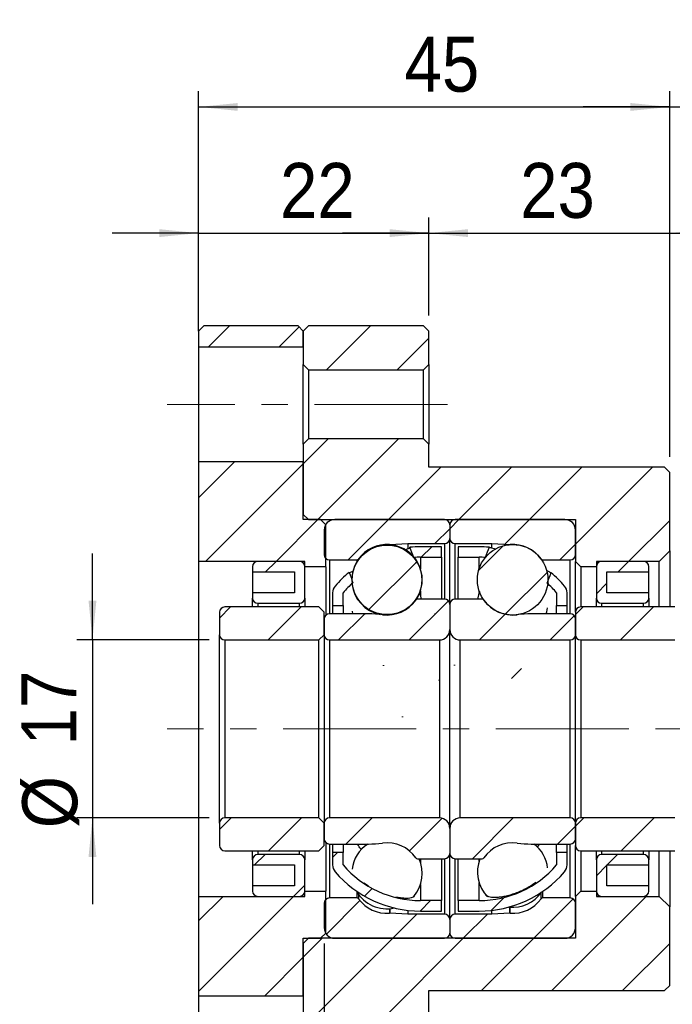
# Model space of a CAD drawing. Header units: millimetres. Extents: x 34 to 537, y 56 to 296.
# Tile 7 of 9: x 306 to 368, y 113 to 207. Entities that reach past the tile are written whole.
import ezdxf

# ---------------------------------------------------------------- set-up
doc = ezdxf.new("R2010")
doc.units = ezdxf.units.MM
doc.header["$LTSCALE"] = 1.5
doc.linetypes.add('CENTERX2', pattern=[20.32, 12.7, -2.54, 2.54, -2.54])
doc.layers.add('FORMAT', color=7, linetype='Continuous')
doc.styles.add('SLDTEXTSTYLE0', font='GOTHIC.TTF', dxfattribs={"width": 0.913})
doc.dimstyles.new('SLDDIMSTYLE1', dxfattribs={"dimtxt": 5.25, "dimasz": 3.75, "dimexe": 0, "dimexo": 0.0625, "dimgap": 1.3125, "dimtad": 1, "dimrnd": 1e-09, "dimzin": 12, "dimdsep": 46, "dimtxsty": 'SLDTEXTSTYLE0', "dimsah": 1, "dimcen": 0.09, "dimadec": 0, "dimazin": 3, "dimtfac": 1, "dimtofl": 0, "dimtmove": 0, "dimatfit": 3, "dimfxl": 0, "dimfrac": 2, "dimtolj": 1, "dimtzin": 12, "dimarcsym": 0})
doc.dimstyles.new('SLDDIMSTYLE2', dxfattribs={"dimtxt": 5.25, "dimasz": 3.75, "dimexe": 0, "dimexo": 0.0625, "dimgap": 1.3125, "dimtad": 1, "dimrnd": 1e-09, "dimzin": 12, "dimdsep": 46, "dimtxsty": 'SLDTEXTSTYLE0', "dimsah": 1, "dimcen": 0.09, "dimadec": 0, "dimazin": 3, "dimtfac": 1, "dimtmove": 0, "dimatfit": 0, "dimfxl": 0, "dimfrac": 2, "dimtolj": 1, "dimtzin": 12, "dimarcsym": 0})

# ---------------------------------------------------------------- blocks, each defined once
blk = doc.blocks.new('_D_13')
at = {"layer": 'FORMAT', "color": 7}
for p, q in [((322.996, 177.285), (322.996, 188.152)), ((344.996, 178.785), (344.996, 188.152)), ((322.996, 186.652), (314.746, 186.652)), ((322.996, 186.652), (344.996, 186.652)), ((344.996, 186.652), (353.246, 186.652))]:
    blk.add_line(p, q, dxfattribs=at)
for points in [[(322.996, 186.652), (319.246, 187.027), (319.246, 186.277)], [(344.996, 186.652), (348.746, 186.277), (348.746, 187.027)]]:
    blk.add_solid(points, dxfattribs=at)
at = {"layer": 'FORMAT', "color": 7, "insert": (330.785, 193.358), "char_height": 5.25, "attachment_point": 1, "style": 'SLDTEXTSTYLE0'}
blk.add_mtext('22', dxfattribs=at)
blk = doc.blocks.new('_D_14')
at = {"layer": 'FORMAT', "color": 7}
for p, q in [((344.996, 178.785), (344.996, 188.152)), ((367.996, 165.285), (367.996, 188.152)), ((344.996, 186.652), (336.746, 186.652)), ((344.996, 186.652), (367.996, 186.652)), ((367.996, 186.652), (376.246, 186.652))]:
    blk.add_line(p, q, dxfattribs=at)
for points in [[(344.996, 186.652), (341.246, 187.027), (341.246, 186.277)], [(367.996, 186.652), (371.746, 186.277), (371.746, 187.027)]]:
    blk.add_solid(points, dxfattribs=at)
at = {"layer": 'FORMAT', "color": 7, "insert": (353.715, 193.358), "char_height": 5.25, "attachment_point": 1, "style": 'SLDTEXTSTYLE0'}
blk.add_mtext('23', dxfattribs=at)
blk = doc.blocks.new('_D_15')
at = {"layer": 'FORMAT', "color": 7}
for p, q in [((322.996, 177.285), (322.996, 200.207)), ((367.996, 165.285), (367.996, 200.207)), ((322.996, 198.707), (367.996, 198.707))]:
    blk.add_line(p, q, dxfattribs=at)
for points in [[(322.996, 198.707), (326.746, 198.332), (326.746, 199.082)], [(367.996, 198.707), (364.246, 199.082), (364.246, 198.332)]]:
    blk.add_solid(points, dxfattribs=at)
at = {"layer": 'FORMAT', "color": 7, "insert": (342.676, 205.413), "char_height": 5.25, "attachment_point": 1, "style": 'SLDTEXTSTYLE0'}
blk.add_mtext('45', dxfattribs=at)
blk = doc.blocks.new('_D_16')
at = {"layer": 'FORMAT', "color": 7}
for p, q in [((367.996, 165.285), (367.996, 200.207)), ((381.996, 154.785), (381.996, 200.207)), ((367.996, 198.707), (359.746, 198.707)), ((367.996, 198.707), (381.996, 198.707)), ((381.996, 198.707), (390.246, 198.707))]:
    blk.add_line(p, q, dxfattribs=at)
for centre, start, end in [((379.132, 202.874), 153.43495, 206.56505), ((370.222, 202.874), 333.43495, 26.56505)]:
    blk.add_arc(centre, 9.318, start, end, dxfattribs=at)
for points in [[(367.996, 198.707), (364.246, 199.082), (364.246, 198.332)], [(381.996, 198.707), (385.746, 198.332), (385.746, 199.082)]]:
    blk.add_solid(points, dxfattribs=at)
at = {"layer": 'FORMAT', "color": 7, "insert": (370.798, 205.413), "char_height": 5.25, "attachment_point": 1, "style": 'SLDTEXTSTYLE0'}
blk.add_mtext('14', dxfattribs=at)
blk = doc.blocks.new('_D_17')
at = {"layer": 'FORMAT', "color": 7}
for p, q in [((312.86, 147.785), (312.86, 156.035)), ((323.996, 147.785), (311.36, 147.785)), ((312.86, 147.785), (312.86, 130.785)), ((323.996, 130.785), (311.36, 130.785)), ((312.86, 130.785), (312.86, 122.535))]:
    blk.add_line(p, q, dxfattribs=at)
for points in [[(312.86, 147.785), (313.235, 151.535), (312.485, 151.535)], [(312.86, 130.785), (312.485, 127.035), (313.235, 127.035)]]:
    blk.add_solid(points, dxfattribs=at)
at = {"layer": 'FORMAT', "color": 7, "char_height": 5.25, "attachment_point": 1, "rotation": 90, "style": 'SLDTEXTSTYLE0'}
for s, insert in [('17', (306.073, 137.718)), ('%%c', (306.154, 129.8))]:
    blk.add_mtext(s, dxfattribs=dict(at, insert=insert))
blk = doc.blocks.new('_D_18')
at = {"layer": 'FORMAT', "color": 7}
for p, q in [((334.996, 118.785), (334.996, 90.512)), ((322.996, 101.285), (322.996, 90.512)), ((322.996, 92.012), (308.98, 92.012)), ((322.996, 92.012), (334.996, 92.012))]:
    blk.add_line(p, q, dxfattribs=at)
for points in [[(322.996, 92.012), (326.746, 91.637), (326.746, 92.387)], [(334.996, 92.012), (331.246, 92.387), (331.246, 91.637)]]:
    blk.add_solid(points, dxfattribs=at)
at = {"layer": 'FORMAT', "color": 7, "insert": (308.98, 98.718), "char_height": 5.25, "attachment_point": 1, "style": 'SLDTEXTSTYLE0'}
blk.add_mtext('12', dxfattribs=at)
blk = doc.blocks.new('_D_19')
at = {"layer": 'FORMAT', "color": 7}
for p, q in [((381.996, 123.785), (381.996, 90.512)), ((334.996, 118.785), (334.996, 90.512)), ((334.996, 92.012), (381.996, 92.012))]:
    blk.add_line(p, q, dxfattribs=at)
for points in [[(334.996, 92.012), (338.746, 91.637), (338.746, 92.387)], [(381.996, 92.012), (378.246, 92.387), (378.246, 91.637)]]:
    blk.add_solid(points, dxfattribs=at)
at = {"layer": 'FORMAT', "color": 7, "insert": (354.931, 98.718), "char_height": 5.25, "attachment_point": 1, "style": 'SLDTEXTSTYLE0'}
blk.add_mtext('47', dxfattribs=at)

msp = doc.modelspace()

# ---------------------------------------------------------------- hatches: boundary and pattern name
at = {"linetype": 'Continuous', "lineweight": 18}
h = msp.add_hatch(dxfattribs=at)
h.set_pattern_fill('ANSI31', scale=1.5, style=0)
h.paths.add_polyline_path([(322.996004, 175.785454), (332.996004, 175.785454), (332.996004, 177.285454), (332.496004, 177.785454), (323.496004, 177.785454), (322.996004, 177.285454)], flags=0)
h = msp.add_hatch(dxfattribs=at)
h.set_pattern_fill('ANSI31', scale=1.5, style=0)
h.paths.add_polyline_path([(333.496004, 177.785454), (332.996004, 177.285454), (332.996004, 174.085454), (333.496004, 173.585454), (344.496004, 173.585454), (344.996004, 174.085454), (344.996004, 177.285454), (344.496004, 177.785454)], flags=0)
h = msp.add_hatch(dxfattribs=at)
h.set_pattern_fill('ANSI31', scale=1.5, style=0)
h.paths.add_polyline_path([(360.996004, 155.285454), (366.996004, 155.285454), (367.996004, 156.285454), (367.996004, 163.785454), (367.496004, 164.285454), (344.996004, 164.285454), (344.996004, 166.485454), (344.496004, 166.985454), (333.496004, 166.985454), (332.996004, 166.485454), (332.996004, 159.785454), (333.496004, 159.285454), (358.996004, 159.285454), (358.996004, 155.285454), (359.496004, 154.785454), (360.996004, 154.785454)], flags=0)
h = msp.add_hatch(dxfattribs=at)
h.set_pattern_fill('ANSI31', scale=1.5, style=0)
h.paths.add_polyline_path([(334.646004, 159.285454), (332.996004, 159.285454), (332.996004, 164.785454), (322.996004, 164.785454), (322.996004, 155.285454), (333.146004, 155.285454), (333.146004, 154.785454), (335.146004, 154.785454), (335.146004, 158.785454)], flags=0)
h = msp.add_hatch(dxfattribs=at)
h.set_pattern_fill('ANSI31', scale=1.5, style=0)
edge = h.paths.add_edge_path(flags=0)
edge.add_line((346.996004, 157.485454), (346.996004, 158.785454))
edge.add_arc((346.496004, 158.785454), 0.5, 0, 90)
edge.add_line((346.496004, 159.285454), (335.996004, 159.285454))
edge.add_arc((335.996004, 158.285454), 1, 90, 180)
edge.add_line((334.996004, 158.285454), (334.996004, 155.935454))
edge.add_arc((335.496004, 155.935454), 0.5, 180, 270)
edge.add_line((335.496004, 155.435454), (338.112073, 155.435454))
edge.add_arc((338.112073, 155.635454), 0.2, 270, 323.9389098)
edge.add_arc((340.996004, 153.535454), 3.3675, 85.95947262, 143.9389098, ccw=False)
edge.add_arc((341.247377, 157.094087), 0.2, 265.95947262, 273)
edge.add_line((341.257844, 156.894361), (342.996004, 156.985454))
edge.add_line((342.996004, 156.985454), (346.496004, 156.985454))
edge.add_arc((346.496004, 157.485454), 0.5, 270, 360)
h = msp.add_hatch(dxfattribs=at)
h.set_pattern_fill('ANSI31', scale=1.5, style=0)
edge = h.paths.add_edge_path(flags=0)
edge.add_line((357.996004, 159.285454), (347.496004, 159.285454))
edge.add_arc((347.496004, 158.785454), 0.5, 90, 180)
edge.add_line((346.996004, 158.785454), (346.996004, 157.485454))
edge.add_arc((347.496004, 157.485454), 0.5, 180, 270)
edge.add_line((347.496004, 156.985454), (350.996004, 156.985454))
edge.add_line((350.996004, 156.985454), (352.734163, 156.894361))
edge.add_arc((352.74463, 157.094087), 0.2, 267, 274.04052738)
edge.add_arc((352.996004, 153.535454), 3.3675, 36.0610902, 94.04052738, ccw=False)
edge.add_arc((355.879934, 155.635454), 0.2, 216.0610902, 270)
edge.add_line((355.879934, 155.435454), (358.496004, 155.435454))
edge.add_arc((358.496004, 155.935454), 0.5, 270, 360)
edge.add_line((358.996004, 155.935454), (358.996004, 158.285454))
edge.add_arc((357.996004, 158.285454), 1, 0, 90)
h = msp.add_hatch(dxfattribs=at)
h.set_pattern_fill('ANSI31', scale=1.5, style=0)
edge = h.paths.add_edge_path(flags=0)
edge.add_arc((340.996004, 153.525212), 3.323895, 0, 360)
h = msp.add_hatch(dxfattribs=at)
h.set_pattern_fill('ANSI31', scale=1.5, style=0)
edge = h.paths.add_edge_path(flags=0)
edge.add_arc((344.196004, 145.932513), 9.752941, 90, 93.76344747, ccw=False)
edge.add_line((344.196004, 155.685454), (346.196004, 155.685454))
edge.add_line((346.196004, 155.685454), (346.196004, 156.685454))
edge.add_line((346.196004, 156.685454), (344.196004, 156.685454))
edge.add_arc((344.196004, 145.932513), 10.752941, 90, 95.39943884)
edge.add_ellipse((346.32386, 139.285454), major_axis=(-31.582716, 84.4111), ratio=0.035505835, start_angle=280.42642803, end_angle=281.10062706, ccw=False)
h = msp.add_hatch(dxfattribs=at)
h.set_pattern_fill('ANSI31', scale=1.5, style=0)
edge = h.paths.add_edge_path(flags=0)
edge.add_line((347.796004, 156.685454), (347.796004, 155.685454))
edge.add_line((347.796004, 155.685454), (349.796004, 155.685454))
edge.add_arc((349.796004, 145.932513), 9.752941, 86.58444133, 90, ccw=False)
edge.add_ellipse((347.668147, 139.285454), major_axis=(1399.395198, 3742.851108), ratio=0.00080082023, start_angle=89.751432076, end_angle=89.766367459, ccw=False)
edge.add_arc((349.796004, 145.932513), 10.752941, 84.95369232, 90)
edge.add_line((349.796004, 156.685454), (347.796004, 156.685454))
h = msp.add_hatch(dxfattribs=at)
h.set_pattern_fill('ANSI31', scale=1.5, style=0)
edge = h.paths.add_edge_path(flags=0)
edge.add_arc((352.996004, 153.535448), 3.367478, 0, 360)
h = msp.add_hatch(dxfattribs=at)
h.set_pattern_fill('ANSI31', scale=1.5, style=0)
edge = h.paths.add_edge_path(flags=0)
edge.add_line((332.146004, 154.285454), (332.146004, 152.285454))
edge.add_line((332.146004, 152.285454), (328.146004, 152.285454))
edge.add_line((328.146004, 152.285454), (328.146004, 151.785454))
edge.add_arc((328.646004, 151.785454), 0.5, 180, 270)
edge.add_line((328.646004, 151.285454), (332.646004, 151.285454))
edge.add_arc((332.646004, 151.785454), 0.5, 270, 360)
edge.add_line((333.146004, 151.785454), (333.146004, 154.785454))
edge.add_arc((332.646004, 154.785454), 0.5, 0, 90)
edge.add_line((332.646004, 155.285454), (328.646004, 155.285454))
edge.add_arc((328.646004, 154.785454), 0.5, 90, 180)
edge.add_line((328.146004, 154.785454), (328.146004, 154.285454))
edge.add_line((328.146004, 154.285454), (332.146004, 154.285454))
h = msp.add_hatch(dxfattribs=at)
h.set_pattern_fill('ANSI31', scale=1.5, style=0)
edge = h.paths.add_edge_path(flags=0)
edge.add_line((365.996004, 151.785454), (365.996004, 152.285454))
edge.add_line((365.996004, 152.285454), (361.996004, 152.285454))
edge.add_line((361.996004, 152.285454), (361.996004, 154.285454))
edge.add_line((361.996004, 154.285454), (365.996004, 154.285454))
edge.add_line((365.996004, 154.285454), (365.996004, 154.785454))
edge.add_arc((365.496004, 154.785454), 0.5, 0, 90)
edge.add_line((365.496004, 155.285454), (361.496004, 155.285454))
edge.add_arc((361.496004, 154.785454), 0.5, 90, 180)
edge.add_line((360.996004, 154.785454), (360.996004, 151.785454))
edge.add_arc((361.496004, 151.785454), 0.5, 180, 270)
edge.add_line((361.496004, 151.285454), (365.496004, 151.285454))
edge.add_arc((365.496004, 151.785454), 0.5, 270, 360)
h = msp.add_hatch(dxfattribs=at)
h.set_pattern_fill('ANSI31', scale=1.5, style=0)
edge = h.paths.add_edge_path(flags=0)
edge.add_ellipse((346.32386, 139.285454), major_axis=(-31.582716, 84.4111), ratio=0.035505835, start_angle=79.03281942, end_angle=79.72227978, ccw=False)
edge.add_arc((344.196004, 145.932513), 10.752941, 129.3846869, 139.35372634)
edge.add_arc((336.796004, 152.285454), 1, 139.35372634, 180)
edge.add_line((335.796004, 152.285454), (335.796004, 151.085454))
edge.add_line((335.796004, 151.085454), (336.796004, 151.085454))
edge.add_line((336.796004, 151.085454), (336.796004, 152.285454))
edge.add_arc((344.196004, 145.932513), 9.752941, 131.44998823, 139.35372634, ccw=False)
h = msp.add_hatch(dxfattribs=at)
h.set_pattern_fill('ANSI31', scale=1.5, style=0)
edge = h.paths.add_edge_path(flags=0)
edge.add_arc((357.196004, 152.285454), 1, 0, 40.64627366)
edge.add_arc((349.796004, 145.932513), 10.752941, 40.64627366, 50.30883639)
edge.add_ellipse((347.668147, 139.285454), major_axis=(1399.395198, 3742.851108), ratio=0.00080082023, start_angle=270.230295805, end_angle=270.245573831, ccw=False)
edge.add_arc((349.796004, 145.932513), 9.752941, 40.64627366, 48.25073058, ccw=False)
edge.add_line((357.196004, 152.285454), (357.196004, 151.085454))
edge.add_line((357.196004, 151.085454), (358.196004, 151.085454))
edge.add_line((358.196004, 151.085454), (358.196004, 152.285454))
h = msp.add_hatch(dxfattribs=at)
h.set_pattern_fill('ANSI31', scale=1.5, style=0)
edge = h.paths.add_edge_path(flags=0)
edge.add_line((334.996004, 149.785454), (334.996004, 148.285454))
edge.add_arc((335.496004, 148.285454), 0.5, 180, 270)
edge.add_line((335.496004, 147.785454), (345.996004, 147.785454))
edge.add_arc((345.996004, 148.785454), 1, 270, 360)
edge.add_line((346.996004, 148.785454), (346.996004, 151.185454))
edge.add_arc((346.496004, 151.185454), 0.5, 0, 90)
edge.add_line((346.496004, 151.685454), (343.915688, 151.685454))
edge.add_arc((343.915688, 151.485454), 0.2, 90, 144.92612832)
edge.add_arc((340.996004, 153.535454), 3.3675, 262.39761077, 324.92612832, ccw=False)
edge.add_arc((339.227514, 140.285454), 10, 82.39761077, 90)
edge.add_line((339.227514, 150.285454), (335.496004, 150.285454))
edge.add_arc((335.496004, 149.785454), 0.5, 90, 180)
h = msp.add_hatch(dxfattribs=at)
h.set_pattern_fill('ANSI31', scale=1.5, style=0)
edge = h.paths.add_edge_path(flags=0)
edge.add_line((347.996004, 147.785454), (358.496004, 147.785454))
edge.add_arc((358.496004, 148.285454), 0.5, 270, 360)
edge.add_line((358.996004, 148.285454), (358.996004, 149.785454))
edge.add_arc((358.496004, 149.785454), 0.5, 360, 450)
edge.add_line((358.496004, 150.285454), (354.764493, 150.285454))
edge.add_arc((354.764493, 140.285454), 10, 90, 97.60238923)
edge.add_arc((352.996004, 153.535454), 3.3675, 215.07387168, 277.60238923, ccw=False)
edge.add_arc((350.076319, 151.485454), 0.2, 35.07387168, 90)
edge.add_line((350.076319, 151.685454), (347.496004, 151.685454))
edge.add_arc((347.496004, 151.185454), 0.5, 90, 180)
edge.add_line((346.996004, 151.185454), (346.996004, 148.785454))
edge.add_arc((347.996004, 148.785454), 1, 180, 270)
h = msp.add_hatch(dxfattribs=at)
h.set_pattern_fill('ANSI31', scale=1.5, style=0)
edge = h.paths.add_edge_path(flags=0)
edge.add_line((334.496004, 147.785454), (334.996004, 148.285454))
edge.add_line((334.996004, 148.285454), (334.996004, 150.435454))
edge.add_line((334.996004, 150.435454), (334.496004, 150.935454))
edge.add_line((334.496004, 150.935454), (325.496004, 150.935454))
edge.add_arc((325.496004, 150.435454), 0.5, 90, 180)
edge.add_line((324.996004, 150.435454), (324.996004, 148.285454))
edge.add_arc((325.496004, 148.285454), 0.5, 180, 270)
edge.add_line((325.496004, 147.785454), (334.496004, 147.785454))
h = msp.add_hatch(dxfattribs=at)
h.set_pattern_fill('ANSI31', scale=1.5, style=0)
edge = h.paths.add_edge_path(flags=0)
edge.add_line((368.496004, 147.785454), (368.996004, 148.285454))
edge.add_line((368.996004, 148.285454), (368.996004, 150.435454))
edge.add_line((368.996004, 150.435454), (368.496004, 150.935454))
edge.add_line((368.496004, 150.935454), (359.496004, 150.935454))
edge.add_arc((359.496004, 150.435454), 0.5, 90, 180)
edge.add_line((358.996004, 150.435454), (358.996004, 148.285454))
edge.add_arc((359.496004, 148.285454), 0.5, 180, 270)
edge.add_line((359.496004, 147.785454), (368.496004, 147.785454))
h = msp.add_hatch(dxfattribs=at)
h.set_pattern_fill('ANSI31', scale=1.5, style=0)
edge = h.paths.add_edge_path(flags=0)
edge.add_line((334.996004, 130.285454), (334.496004, 130.785454))
edge.add_line((334.496004, 130.785454), (325.496004, 130.785454))
edge.add_arc((325.496004, 130.285454), 0.5, 90, 180)
edge.add_line((324.996004, 130.285454), (324.996004, 128.135454))
edge.add_arc((325.496004, 128.135454), 0.5, 180, 270)
edge.add_line((325.496004, 127.635454), (334.496004, 127.635454))
edge.add_line((334.496004, 127.635454), (334.996004, 128.135454))
edge.add_line((334.996004, 128.135454), (334.996004, 130.285454))
h = msp.add_hatch(dxfattribs=at)
h.set_pattern_fill('ANSI31', scale=1.5, style=0)
edge = h.paths.add_edge_path(flags=0)
edge.add_line((345.996004, 130.785454), (335.496004, 130.785454))
edge.add_arc((335.496004, 130.285454), 0.5, 90, 180)
edge.add_line((334.996004, 130.285454), (334.996004, 128.785454))
edge.add_arc((335.496004, 128.785454), 0.5, 180, 270)
edge.add_line((335.496004, 128.285454), (339.227514, 128.285454))
edge.add_arc((339.227514, 138.285454), 10, 270, 277.60238923)
edge.add_arc((340.996004, 125.035454), 3.3675, 35.07387168, 97.60238923, ccw=False)
edge.add_arc((343.915688, 127.085454), 0.2, 215.07387168, 270)
edge.add_line((343.915688, 126.885454), (346.496004, 126.885454))
edge.add_arc((346.496004, 127.385454), 0.5, 270, 360)
edge.add_line((346.996004, 127.385454), (346.996004, 129.785454))
edge.add_arc((345.996004, 129.785454), 1, 0, 90)
h = msp.add_hatch(dxfattribs=at)
h.set_pattern_fill('ANSI31', scale=1.5, style=0)
edge = h.paths.add_edge_path(flags=0)
edge.add_line((358.996004, 128.785454), (358.996004, 130.285454))
edge.add_arc((358.496004, 130.285454), 0.5, 0, 90)
edge.add_line((358.496004, 130.785454), (347.996004, 130.785454))
edge.add_arc((347.996004, 129.785454), 1, 90, 180)
edge.add_line((346.996004, 129.785454), (346.996004, 127.385454))
edge.add_arc((347.496004, 127.385454), 0.5, 180, 270)
edge.add_line((347.496004, 126.885454), (350.076319, 126.885454))
edge.add_arc((350.076319, 127.085454), 0.2, 270, 324.92612832)
edge.add_arc((352.996004, 125.035454), 3.3675, 82.39761077, 144.92612832, ccw=False)
edge.add_arc((354.764493, 138.285454), 10, 262.39761077, 270)
edge.add_line((354.764493, 128.285454), (358.496004, 128.285454))
edge.add_arc((358.496004, 128.785454), 0.5, 270, 360)
h = msp.add_hatch(dxfattribs=at)
h.set_pattern_fill('ANSI31', scale=1.5, style=0)
edge = h.paths.add_edge_path(flags=0)
edge.add_line((368.996004, 130.285454), (368.496004, 130.785454))
edge.add_line((368.496004, 130.785454), (359.496004, 130.785454))
edge.add_arc((359.496004, 130.285454), 0.5, 90, 180)
edge.add_line((358.996004, 130.285454), (358.996004, 128.135454))
edge.add_arc((359.496004, 128.135454), 0.5, 180, 270)
edge.add_line((359.496004, 127.635454), (368.496004, 127.635454))
edge.add_line((368.496004, 127.635454), (368.996004, 128.135454))
edge.add_line((368.996004, 128.135454), (368.996004, 130.285454))
h = msp.add_hatch(dxfattribs=at)
h.set_pattern_fill('ANSI31', scale=1.5, style=0)
edge = h.paths.add_edge_path(flags=0)
edge.add_line((328.146004, 126.785454), (328.146004, 126.285454))
edge.add_line((328.146004, 126.285454), (332.146004, 126.285454))
edge.add_line((332.146004, 126.285454), (332.146004, 124.285454))
edge.add_line((332.146004, 124.285454), (328.146004, 124.285454))
edge.add_line((328.146004, 124.285454), (328.146004, 123.785454))
edge.add_arc((328.646004, 123.785454), 0.5, 180, 270)
edge.add_line((328.646004, 123.285454), (332.646004, 123.285454))
edge.add_arc((332.646004, 123.785454), 0.5, 270, 360)
edge.add_line((333.146004, 123.785454), (333.146004, 126.785454))
edge.add_arc((332.646004, 126.785454), 0.5, 0, 90)
edge.add_line((332.646004, 127.285454), (328.646004, 127.285454))
edge.add_arc((328.646004, 126.785454), 0.5, 90, 180)
h = msp.add_hatch(dxfattribs=at)
h.set_pattern_fill('ANSI31', scale=1.5, style=0)
edge = h.paths.add_edge_path(flags=0)
edge.add_line((346.196004, 121.885454), (346.196004, 122.885454))
edge.add_line((346.196004, 122.885454), (344.196004, 122.885454))
edge.add_arc((344.196004, 132.638395), 9.752941, 220.64627366, 270, ccw=False)
edge.add_line((336.796004, 126.285454), (336.796004, 127.485454))
edge.add_line((336.796004, 127.485454), (335.796004, 127.485454))
edge.add_line((335.796004, 127.485454), (335.796004, 126.285454))
edge.add_arc((336.796004, 126.285454), 1, 180, 220.64627366)
edge.add_arc((344.196004, 132.638395), 10.752941, 220.64627366, 270)
edge.add_line((344.196004, 121.885454), (346.196004, 121.885454))
h = msp.add_hatch(dxfattribs=at)
h.set_pattern_fill('ANSI31', scale=1.5, style=0)
edge = h.paths.add_edge_path(flags=0)
edge.add_arc((349.796004, 132.638395), 9.752941, 270, 319.35372634, ccw=False)
edge.add_line((349.796004, 122.885454), (347.796004, 122.885454))
edge.add_line((347.796004, 122.885454), (347.796004, 121.885454))
edge.add_line((347.796004, 121.885454), (349.796004, 121.885454))
edge.add_arc((349.796004, 132.638395), 10.752941, 270, 319.35372634)
edge.add_arc((357.196004, 126.285454), 1, 319.35372634, 360)
edge.add_line((358.196004, 126.285454), (358.196004, 127.485454))
edge.add_line((358.196004, 127.485454), (357.196004, 127.485454))
edge.add_line((357.196004, 127.485454), (357.196004, 126.285454))
h = msp.add_hatch(dxfattribs=at)
h.set_pattern_fill('ANSI31', scale=1.5, style=0)
edge = h.paths.add_edge_path(flags=0)
edge.add_line((361.996004, 124.285454), (361.996004, 126.285454))
edge.add_line((361.996004, 126.285454), (365.996004, 126.285454))
edge.add_line((365.996004, 126.285454), (365.996004, 126.785454))
edge.add_arc((365.496004, 126.785454), 0.5, 0, 90)
edge.add_line((365.496004, 127.285454), (361.496004, 127.285454))
edge.add_arc((361.496004, 126.785454), 0.5, 90, 180)
edge.add_line((360.996004, 126.785454), (360.996004, 123.785454))
edge.add_arc((361.496004, 123.785454), 0.5, 180, 270)
edge.add_line((361.496004, 123.285454), (365.496004, 123.285454))
edge.add_arc((365.496004, 123.785454), 0.5, 270, 360)
edge.add_line((365.996004, 123.785454), (365.996004, 124.285454))
edge.add_line((365.996004, 124.285454), (361.996004, 124.285454))
h = msp.add_hatch(dxfattribs=at)
h.set_pattern_fill('ANSI31', scale=1.5, style=0)
h.paths.add_polyline_path([(322.996004, 113.785454), (332.996004, 113.785454), (332.996004, 119.285454), (334.646004, 119.285454), (335.146004, 119.785454), (335.146004, 123.785454), (333.146004, 123.785454), (333.146004, 123.285454), (322.996004, 123.285454)], flags=0)
h = msp.add_hatch(dxfattribs=at)
h.set_pattern_fill('ANSI31', scale=1.5, style=0)
h.paths.add_polyline_path([(366.996004, 123.285454), (360.996004, 123.285454), (360.996004, 123.785454), (359.496004, 123.785454), (358.996004, 123.285454), (358.996004, 119.285454), (333.496004, 119.285454), (332.996004, 118.785454), (332.996004, 112.085454), (333.496004, 111.585454), (344.496004, 111.585454), (344.996004, 112.085454), (344.996004, 114.285454), (367.496004, 114.285454), (367.996004, 114.785454), (367.996004, 122.285454)], flags=0)
h = msp.add_hatch(dxfattribs=at)
h.set_pattern_fill('ANSI31', scale=1.5, style=0)
edge = h.paths.add_edge_path(flags=0)
edge.add_line((335.996004, 119.285454), (346.496004, 119.285454))
edge.add_arc((346.496004, 119.785454), 0.5, 270, 360)
edge.add_line((346.996004, 119.785454), (346.996004, 121.085454))
edge.add_arc((346.496004, 121.085454), 0.5, 0, 90)
edge.add_line((346.496004, 121.585454), (342.996004, 121.585454))
edge.add_line((342.996004, 121.585454), (341.257844, 121.676547))
edge.add_arc((341.247377, 121.476821), 0.2, 87, 94.04052738)
edge.add_arc((340.996004, 125.035454), 3.3675, 216.0610902, 274.04052738, ccw=False)
edge.add_arc((338.112073, 122.935454), 0.2, 36.0610902, 90)
edge.add_line((338.112073, 123.135454), (335.496004, 123.135454))
edge.add_arc((335.496004, 122.635454), 0.5, 90, 180)
edge.add_line((334.996004, 122.635454), (334.996004, 120.285454))
edge.add_arc((335.996004, 120.285454), 1, 180, 270)
h = msp.add_hatch(dxfattribs=at)
h.set_pattern_fill('ANSI31', scale=1.5, style=0)
edge = h.paths.add_edge_path(flags=0)
edge.add_line((346.996004, 121.085454), (346.996004, 119.785454))
edge.add_arc((347.496004, 119.785454), 0.5, 180, 270)
edge.add_line((347.496004, 119.285454), (357.996004, 119.285454))
edge.add_arc((357.996004, 120.285454), 1, 270, 360)
edge.add_line((358.996004, 120.285454), (358.996004, 122.635454))
edge.add_arc((358.496004, 122.635454), 0.5, 0, 90)
edge.add_line((358.496004, 123.135454), (355.879934, 123.135454))
edge.add_arc((355.879934, 122.935454), 0.2, 90, 143.9389098)
edge.add_arc((352.996004, 125.035454), 3.3675, 265.95947262, 323.9389098, ccw=False)
edge.add_arc((352.74463, 121.476821), 0.2, 85.95947262, 93)
edge.add_line((352.734163, 121.676547), (350.996004, 121.585454))
edge.add_line((350.996004, 121.585454), (347.496004, 121.585454))
edge.add_arc((347.496004, 121.085454), 0.5, 90, 180)

# ---------------------------------------------------------------- linework, layer by layer
at = {"color": 7, "linetype": 'Continuous', "lineweight": 25}
for p, q in [((322.996004, 177.285454), (323.496004, 177.785454)), ((332.496004, 177.785454), (323.496004, 177.785454)), ((332.496004, 177.785454), (332.996004, 177.285454)), ((332.996004, 177.285454), (333.496004, 177.785454)), ((344.496004, 177.785454), (333.496004, 177.785454)), ((344.496004, 177.785454), (344.996004, 177.285454)), ((322.996004, 177.285454), (322.996004, 175.785454)), ((332.996004, 175.785454), (332.996004, 177.285454)), ((332.996004, 177.285454), (332.996004, 174.085454)), ((344.996004, 174.085454), (344.996004, 177.285454)), ((322.996004, 175.785454), (332.996004, 175.785454)), ((322.996004, 175.785454), (322.996004, 164.785454)), ((333.496004, 173.585454), (332.996004, 174.085454)), ((332.996004, 166.485454), (332.996004, 174.085454)), ((344.996004, 174.085454), (344.496004, 173.585454)), ((344.996004, 174.085454), (344.996004, 166.485454)), ((333.496004, 173.585454), (333.496004, 166.985454)), ((333.496004, 173.585454), (344.496004, 173.585454)), ((344.496004, 166.985454), (344.496004, 173.585454)), ((332.996004, 166.485454), (333.496004, 166.985454)), ((344.496004, 166.985454), (333.496004, 166.985454)), ((344.496004, 166.985454), (344.996004, 166.485454)), ((332.996004, 166.485454), (332.996004, 159.785454)), ((344.996004, 164.285454), (344.996004, 166.485454)), ((332.996004, 164.785454), (322.996004, 164.785454)), ((322.996004, 164.785454), (322.996004, 155.285454)), ((332.996004, 159.285454), (332.996004, 164.785454)), ((367.496004, 164.285454), (344.996004, 164.285454)), ((367.496004, 164.285454), (367.996004, 163.785454)), ((367.996004, 156.285454), (367.996004, 163.785454)), ((333.496004, 159.285454), (332.996004, 159.785454)), ((334.646004, 159.285454), (332.996004, 159.285454)), ((333.496004, 159.285454), (358.996004, 159.285454)), ((334.646004, 159.285454), (335.146004, 158.785454)), ((346.496004, 159.285454), (335.996004, 159.285454)), ((357.996004, 159.285454), (347.496004, 159.285454)), ((358.996004, 159.285454), (358.996004, 155.285454)), ((334.996004, 158.285454), (334.996004, 155.935454)), ((335.146004, 154.785454), (335.146004, 158.785454)), ((346.996004, 158.785454), (346.996004, 157.485454)), ((358.996004, 155.935454), (358.996004, 158.285454)), ((346.996004, 151.185454), (346.996004, 157.485454)), ((341.257844, 156.894361), (342.996004, 156.985454)), ((342.996004, 156.985454), (342.996004, 156.554203)), ((342.996004, 156.985454), (346.496004, 156.985454)), ((346.196004, 156.685454), (344.196004, 156.685454)), ((346.196004, 155.685454), (346.196004, 156.685454)), ((347.496004, 156.985454), (350.996004, 156.985454)), ((349.796004, 156.685454), (347.796004, 156.685454)), ((347.796004, 156.685454), (347.796004, 155.685454)), ((350.996004, 156.60543), (350.996004, 156.985454)), ((350.996004, 156.985454), (352.734163, 156.894361)), ((367.996004, 156.285454), (366.996004, 155.285454)), ((367.996004, 156.285454), (367.996004, 150.935454)), ((333.146004, 155.285454), (322.996004, 155.285454)), ((322.996004, 155.285454), (322.996004, 123.285454)), ((332.646004, 155.285454), (328.646004, 155.285454)), ((333.146004, 154.785454), (333.146004, 155.285454)), ((335.496004, 155.435454), (338.112073, 155.435454)), ((343.555847, 155.664422), (343.614268, 155.657781)), ((344.196004, 155.685454), (346.196004, 155.685454)), ((346.196004, 155.685454), (346.196004, 151.685454)), ((347.796004, 155.685454), (349.796004, 155.685454)), ((347.796004, 151.685454), (347.796004, 155.685454)), ((355.879934, 155.435454), (358.496004, 155.435454)), ((359.496004, 154.785454), (358.996004, 155.285454)), ((358.996004, 150.435454), (358.996004, 155.285454)), ((366.996004, 155.285454), (360.996004, 155.285454)), ((360.996004, 155.285454), (360.996004, 154.785454)), ((365.496004, 155.285454), (361.496004, 155.285454)), ((366.996004, 150.935454), (366.996004, 155.285454)), ((328.146004, 154.785454), (328.146004, 154.285454)), ((328.146004, 154.285454), (332.146004, 154.285454)), ((328.146004, 154.285454), (328.146004, 152.285454)), ((332.146004, 154.285454), (332.146004, 152.285454)), ((333.146004, 151.785454), (333.146004, 154.785454)), ((335.146004, 154.785454), (333.146004, 154.785454)), ((335.146004, 154.785454), (335.146004, 150.142525)), ((359.496004, 154.785454), (359.496004, 150.935454)), ((360.996004, 154.785454), (359.496004, 154.785454)), ((360.996004, 154.785454), (360.996004, 151.785454)), ((361.996004, 154.285454), (365.996004, 154.285454)), ((361.996004, 152.285454), (361.996004, 154.285454)), ((365.996004, 154.285454), (365.996004, 154.785454)), ((365.996004, 152.285454), (365.996004, 154.285454)), ((332.146004, 152.285454), (328.146004, 152.285454)), ((328.146004, 152.285454), (328.146004, 151.785454)), ((328.146004, 150.935454), (328.146004, 151.785454)), ((333.146004, 151.785454), (333.146004, 150.935454)), ((335.796004, 152.285454), (335.796004, 151.085454)), ((336.796004, 151.085454), (336.796004, 152.285454)), ((346.496004, 151.685454), (343.915688, 151.685454)), ((350.076319, 151.685454), (347.496004, 151.685454)), ((357.196004, 152.285454), (357.196004, 151.085454)), ((358.196004, 151.085454), (358.196004, 152.285454)), ((360.996004, 150.935454), (360.996004, 151.785454)), ((365.996004, 152.285454), (361.996004, 152.285454)), ((365.996004, 151.785454), (365.996004, 152.285454)), ((365.996004, 151.785454), (365.996004, 150.935454)), ((334.496004, 150.935454), (325.496004, 150.935454)), ((328.646004, 151.285454), (332.646004, 151.285454)), ((334.496004, 150.935454), (334.996004, 150.435454)), ((335.796004, 151.085454), (336.796004, 151.085454)), ((335.796004, 151.085454), (335.796004, 150.285454)), ((336.796004, 151.085454), (336.796004, 150.285454)), ((346.996004, 151.185454), (346.996004, 148.785454)), ((357.196004, 151.085454), (358.196004, 151.085454)), ((357.196004, 150.285454), (357.196004, 151.085454)), ((358.196004, 150.285454), (358.196004, 151.085454)), ((368.496004, 150.935454), (359.496004, 150.935454)), ((361.496004, 151.285454), (365.496004, 151.285454)), ((324.996004, 150.435454), (324.996004, 148.285454)), ((334.996004, 148.285454), (334.996004, 150.435454)), ((334.996004, 149.785454), (334.996004, 148.285454)), ((339.227514, 150.285454), (335.496004, 150.285454)), ((358.496004, 150.285454), (354.764493, 150.285454)), ((358.996004, 150.435454), (358.996004, 148.285454)), ((358.996004, 148.285454), (358.996004, 149.785454)), ((346.996004, 129.785454), (346.996004, 148.785454)), ((324.996004, 130.285454), (324.996004, 148.285454)), ((325.496004, 147.785454), (325.496004, 130.785454)), ((325.496004, 147.785454), (334.496004, 147.785454)), ((334.996004, 148.285454), (334.496004, 147.785454)), ((334.496004, 130.785454), (334.496004, 147.785454)), ((334.996004, 148.285454), (334.996004, 130.285454)), ((335.496004, 147.785454), (335.496004, 130.785454)), ((335.496004, 147.785454), (345.996004, 147.785454)), ((345.996004, 147.785454), (345.996004, 130.785454)), ((347.996004, 130.785454), (347.996004, 147.785454)), ((347.996004, 147.785454), (358.496004, 147.785454)), ((358.496004, 130.785454), (358.496004, 147.785454)), ((358.996004, 130.285454), (358.996004, 148.285454)), ((359.496004, 147.785454), (359.496004, 130.785454)), ((359.496004, 147.785454), (368.496004, 147.785454)), ((334.496004, 130.785454), (325.496004, 130.785454)), ((334.496004, 130.785454), (334.996004, 130.285454)), ((345.996004, 130.785454), (335.496004, 130.785454)), ((358.496004, 130.785454), (347.996004, 130.785454)), ((368.496004, 130.785454), (359.496004, 130.785454)), ((324.996004, 130.285454), (324.996004, 128.135454)), ((334.996004, 128.135454), (334.996004, 130.285454)), ((334.996004, 130.285454), (334.996004, 128.785454)), ((358.996004, 130.285454), (358.996004, 128.135454)), ((358.996004, 128.785454), (358.996004, 130.285454)), ((346.996004, 129.785454), (346.996004, 127.385454)), ((334.996004, 128.135454), (334.496004, 127.635454)), ((335.146004, 128.428382), (335.146004, 123.785454)), ((335.496004, 128.285454), (339.227514, 128.285454)), ((335.796004, 128.285454), (335.796004, 127.485454)), ((336.796004, 128.285454), (336.796004, 127.485454)), ((354.764493, 128.285454), (358.496004, 128.285454)), ((355.568889, 128.285454), (355.349459, 128.019369)), ((357.196004, 127.485454), (357.196004, 128.285454)), ((358.196004, 127.485454), (358.196004, 128.285454)), ((358.996004, 123.285454), (358.996004, 128.135454)), ((325.496004, 127.635454), (334.496004, 127.635454)), ((328.146004, 126.785454), (328.146004, 127.635454)), ((332.646004, 127.285454), (328.646004, 127.285454)), ((333.146004, 127.635454), (333.146004, 126.785454)), ((336.796004, 127.485454), (335.796004, 127.485454)), ((335.796004, 127.485454), (335.796004, 126.285454)), ((336.796004, 126.285454), (336.796004, 127.485454)), ((346.996004, 121.085454), (346.996004, 127.385454)), ((358.196004, 127.485454), (357.196004, 127.485454)), ((357.196004, 127.485454), (357.196004, 126.285454)), ((358.196004, 126.285454), (358.196004, 127.485454)), ((359.496004, 127.635454), (368.496004, 127.635454)), ((359.496004, 127.635454), (359.496004, 123.785454)), ((360.996004, 126.785454), (360.996004, 127.635454)), ((365.496004, 127.285454), (361.496004, 127.285454)), ((365.996004, 127.635454), (365.996004, 126.785454)), ((366.996004, 123.285454), (366.996004, 127.635454)), ((367.996004, 127.635454), (367.996004, 122.285454)), ((328.146004, 126.785454), (328.146004, 126.285454)), ((328.146004, 126.285454), (328.146004, 124.285454)), ((328.146004, 126.285454), (332.146004, 126.285454)), ((332.146004, 126.285454), (332.146004, 124.285454)), ((333.146004, 123.785454), (333.146004, 126.785454)), ((343.915688, 126.885454), (346.496004, 126.885454)), ((346.196004, 126.885454), (346.196004, 122.885454)), ((347.496004, 126.885454), (350.076319, 126.885454)), ((347.796004, 122.885454), (347.796004, 126.885454)), ((360.996004, 126.785454), (360.996004, 123.785454)), ((361.996004, 126.285454), (365.996004, 126.285454)), ((361.996004, 124.285454), (361.996004, 126.285454)), ((365.996004, 126.285454), (365.996004, 126.785454)), ((365.996004, 124.285454), (365.996004, 126.285454)), ((332.146004, 124.285454), (328.146004, 124.285454)), ((328.146004, 124.285454), (328.146004, 123.785454)), ((338.841771, 124.526026), (338.78258, 124.571056)), ((339.242204, 124.269592), (338.841771, 124.526026)), ((365.996004, 124.285454), (361.996004, 124.285454)), ((365.996004, 123.785454), (365.996004, 124.285454)), ((322.996004, 123.285454), (333.146004, 123.285454)), ((322.996004, 123.285454), (322.996004, 113.785454)), ((328.646004, 123.285454), (332.646004, 123.285454)), ((333.146004, 123.785454), (335.146004, 123.785454)), ((333.146004, 123.285454), (333.146004, 123.785454)), ((335.146004, 119.785454), (335.146004, 123.785454)), ((358.996004, 123.285454), (359.496004, 123.785454)), ((358.996004, 123.285454), (358.996004, 119.285454)), ((359.496004, 123.785454), (360.996004, 123.785454)), ((360.996004, 123.785454), (360.996004, 123.285454)), ((360.996004, 123.285454), (366.996004, 123.285454)), ((361.496004, 123.285454), (365.496004, 123.285454)), ((366.996004, 123.285454), (367.996004, 122.285454)), ((334.996004, 122.635454), (334.996004, 120.285454)), ((338.112073, 123.135454), (335.496004, 123.135454)), ((346.196004, 122.885454), (344.196004, 122.885454)), ((346.196004, 121.885454), (346.196004, 122.885454)), ((349.796004, 122.885454), (347.796004, 122.885454)), ((347.796004, 122.885454), (347.796004, 121.885454)), ((358.496004, 123.135454), (355.879934, 123.135454)), ((358.996004, 120.285454), (358.996004, 122.635454)), ((342.996004, 121.585454), (341.257844, 121.676547)), ((342.996004, 121.952622), (342.996004, 121.585454)), ((346.496004, 121.585454), (342.996004, 121.585454)), ((344.196004, 121.885454), (346.196004, 121.885454)), ((350.996004, 121.585454), (347.496004, 121.585454)), ((347.796004, 121.885454), (349.796004, 121.885454)), ((350.996004, 121.585454), (350.996004, 121.952622)), ((352.734163, 121.676547), (350.996004, 121.585454)), ((367.996004, 114.785454), (367.996004, 122.285454)), ((346.996004, 121.085454), (346.996004, 119.785454)), ((335.146004, 119.785454), (334.646004, 119.285454)), ((332.996004, 119.285454), (334.646004, 119.285454)), ((332.996004, 113.785454), (332.996004, 119.285454)), ((332.996004, 118.785454), (333.496004, 119.285454)), ((332.996004, 118.785454), (332.996004, 112.085454)), ((358.996004, 119.285454), (333.496004, 119.285454)), ((335.996004, 119.285454), (346.496004, 119.285454)), ((347.496004, 119.285454), (357.996004, 119.285454)), ((367.996004, 114.785454), (367.496004, 114.285454)), ((344.996004, 114.285454), (367.496004, 114.285454)), ((344.996004, 112.085454), (344.996004, 114.285454)), ((322.996004, 113.785454), (332.996004, 113.785454)), ((322.996004, 113.785454), (322.996004, 102.785454))]:
    msp.add_line(p, q, dxfattribs=at)
at = {"color": 8, "linetype": 'Continuous', "lineweight": 25}
for p, q in [((341.233285, 156.894584), (341.233285, 156.884342)), ((341.257844, 156.894361), (341.257844, 156.882517)), ((346.496004, 156.985454), (346.496004, 151.685454)), ((347.496004, 151.685454), (347.496004, 156.985454)), ((352.734163, 156.892731), (352.734163, 156.894361)), ((335.496004, 155.435454), (335.496004, 150.285454)), ((338.112073, 155.435454), (338.112073, 155.26389)), ((338.273751, 155.517724), (338.273751, 155.507483)), ((344.196004, 155.685454), (344.196004, 154.574048)), ((349.796004, 154.584213), (349.796004, 155.685454)), ((355.879934, 155.274083), (355.879934, 155.435454)), ((358.496004, 150.285454), (358.496004, 155.435454)), ((344.196004, 152.476376), (344.196004, 152.021501)), ((349.796004, 152.328735), (349.796004, 152.486684)), ((328.646004, 151.285454), (328.646004, 150.935454)), ((332.646004, 150.935454), (332.646004, 151.285454)), ((361.496004, 151.285454), (361.496004, 150.935454)), ((365.496004, 150.935454), (365.496004, 151.285454)), ((335.496004, 128.285454), (335.496004, 123.135454)), ((358.496004, 123.135454), (358.496004, 128.285454)), ((328.646004, 127.635454), (328.646004, 127.285454)), ((332.646004, 127.285454), (332.646004, 127.635454)), ((361.496004, 127.635454), (361.496004, 127.285454)), ((365.496004, 127.285454), (365.496004, 127.635454)), ((344.196004, 126.885454), (344.196004, 126.519159)), ((346.496004, 126.885454), (346.496004, 121.585454)), ((347.496004, 121.585454), (347.496004, 126.885454)), ((349.796004, 126.664952), (349.796004, 126.885454)), ((344.196004, 124.421488), (344.196004, 122.885454)), ((349.796004, 122.885454), (349.796004, 124.567281)), ((338.112073, 123.731646), (338.112073, 123.135454)), ((338.273751, 123.488053), (338.273751, 123.053183)), ((355.718256, 123.053183), (355.718256, 123.633846)), ((355.879934, 123.135454), (355.879934, 123.77208)), ((341.233285, 122.111193), (341.233285, 121.676324)), ((341.257844, 122.113018), (341.257844, 121.676547)), ((352.734163, 121.676547), (352.734163, 122.258811)), ((352.758723, 121.676324), (352.758723, 122.256986))]:
    msp.add_line(p, q, dxfattribs=at)
at = {"color": 7, "linetype": 'Continuous', "lineweight": 25, "flags": 128}
for points in [[(349.822976, 152.407707), (349.725344, 152.081671), (349.653014, 151.685454)], [(344.287202, 151.685454), (344.213623, 151.966134), (344.112281, 152.248939)], [(337.658505, 150.524161), (337.658749, 150.522349), (337.698735, 150.288504)], [(356.213322, 150.285454), (356.266664, 150.478127), (356.334887, 150.841821)]]:
    msp.add_lwpolyline(points, dxfattribs=at)
at = {"color": 7, "linetype": 'Continuous', "lineweight": 25}
for centre, radius in [((340.996004, 153.525212), 3.323895), ((352.996004, 153.535448), 3.367478)]:
    msp.add_circle(centre, radius, dxfattribs=at)
for centre, radius, start, end in [((335.996004, 158.285454), 1, 90, 180), ((346.496004, 158.785454), 0.5, 0, 90), ((347.496004, 158.785454), 0.5, 90, 180), ((357.996004, 158.285454), 1, 0, 90), ((346.496004, 157.485454), 0.5, 270, 0), ((347.496004, 157.485454), 0.5, 180, 270), ((340.996004, 153.525212), 3.3675, 41.38403134, 149.82348523), ((340.996004, 153.535454), 3.3675, 85.95947262, 143.9389098), ((341.247377, 157.094087), 0.2, 265.95947262, 273), ((344.196004, 145.932513), 10.752941, 90, 95.39943884), ((349.796004, 145.932513), 10.752941, 84.95369232, 90), ((352.74463, 157.094087), 0.2, 267, 274.04052738), ((352.996004, 153.535454), 3.3675, 36.0610902, 94.04052738), ((328.646004, 154.785454), 0.5, 90, 180), ((332.646004, 154.785454), 0.5, 0, 90), ((335.496004, 155.935454), 0.5, 180, 270), ((340.996004, 153.525212), 3.3675, 149.82348523, 179.64300138), ((338.112073, 155.635454), 0.2, 270, 323.9389098), ((344.196004, 145.932513), 9.752941, 90, 93.76344747), ((340.996004, 153.525212), 3.3675, 325.85708596, 39.20120445), ((349.796004, 145.932513), 9.752941, 86.58444133, 90), ((355.879934, 155.635454), 0.2, 216.0610902, 270), ((358.496004, 155.935454), 0.5, 270, 0), ((361.496004, 154.785454), 0.5, 90, 180), ((365.496004, 154.785454), 0.5, 0, 90), ((344.196004, 145.932513), 10.752941, 129.3846869, 139.35372634), ((349.796004, 145.932513), 10.752941, 40.64627366, 50.30883639), ((336.796004, 152.285454), 1, 139.35372634, 180), ((344.196004, 145.932513), 9.752941, 131.44998823, 139.35372634), ((340.996004, 153.525212), 3.3675, 186.37712931, 258.5426999), ((349.796004, 145.932513), 9.752941, 40.64627366, 48.25073058), ((357.196004, 152.285454), 1, 0, 40.64627366), ((328.646004, 151.785454), 0.5, 180, 270), ((332.646004, 151.785454), 0.5, 270, 0), ((340.996004, 153.535454), 3.3675, 262.39761077, 324.92612832), ((343.915688, 151.485454), 0.2, 90, 144.92612832), ((346.496004, 151.185454), 0.5, 0, 90), ((347.496004, 151.185454), 0.5, 90, 180), ((350.076319, 151.485454), 0.2, 35.07387168, 90), ((352.996004, 153.535454), 3.3675, 215.07387168, 277.60238923), ((361.496004, 151.785454), 0.5, 180, 270), ((365.496004, 151.785454), 0.5, 270, 0), ((325.496004, 150.435454), 0.5, 90, 180), ((359.496004, 150.435454), 0.5, 90, 180), ((335.496004, 149.785454), 0.5, 90, 180), ((339.227514, 140.285454), 10, 82.39761077, 90), ((354.764493, 140.285454), 10, 90, 97.60238923), ((358.496004, 149.785454), 0.5, 0, 90), ((345.996004, 148.785454), 1, 270, 0), ((347.996004, 148.785454), 1, 180, 270), ((325.496004, 148.285454), 0.5, 180, 270), ((335.496004, 148.285454), 0.5, 180, 270), ((358.496004, 148.285454), 0.5, 270, 0), ((359.496004, 148.285454), 0.5, 180, 270), ((325.496004, 130.285454), 0.5, 90, 180), ((335.496004, 130.285454), 0.5, 90, 180), ((345.996004, 129.785454), 1, 0, 90), ((347.996004, 129.785454), 1, 90, 180), ((358.496004, 130.285454), 0.5, 0, 90), ((359.496004, 130.285454), 0.5, 90, 180), ((325.496004, 128.135454), 0.5, 180, 270), ((335.496004, 128.785454), 0.5, 180, 270), ((340.996004, 125.470323), 3.3675, 123.28297784, 173.03500413), ((339.227514, 138.285454), 10, 270, 277.60238923), ((340.996004, 125.035454), 3.3675, 35.07387168, 97.60238923), ((352.996004, 125.035454), 3.3675, 82.39761077, 144.92612832), ((354.764493, 138.285454), 10, 262.39761077, 270), ((352.996004, 125.616116), 3.3675, 6.67452323, 52.43632472), ((358.496004, 128.785454), 0.5, 270, 0), ((359.496004, 128.135454), 0.5, 180, 270), ((328.646004, 126.785454), 0.5, 90, 180), ((332.646004, 126.785454), 0.5, 0, 90), ((346.496004, 127.385454), 0.5, 270, 0), ((347.496004, 127.385454), 0.5, 180, 270), ((361.496004, 126.785454), 0.5, 90, 180), ((365.496004, 126.785454), 0.5, 0, 90), ((336.796004, 126.285454), 1, 180, 220.64627366), ((344.196004, 132.638395), 9.752941, 220.64627366, 270), ((340.996004, 125.470323), 3.3675, 319.5006589, 24.84922012), ((343.915688, 127.085454), 0.2, 215.07387168, 270), ((352.996004, 125.616116), 3.3675, 157.85587913, 224.49234986), ((349.796004, 132.638395), 9.752941, 270, 319.35372634), ((350.076319, 127.085454), 0.2, 270, 324.92612832), ((357.196004, 126.285454), 1, 319.35372634, 0), ((344.196004, 132.638395), 10.752941, 220.64627366, 270), ((349.796004, 132.638395), 10.752941, 270, 319.35372634), ((328.646004, 123.785454), 0.5, 180, 270), ((332.646004, 123.785454), 0.5, 270, 0), ((340.996004, 125.470323), 3.3675, 209.7448445, 282.14088278), ((352.996004, 125.616116), 3.3675, 263.89184525, 325.10495573), ((361.496004, 123.785454), 0.5, 180, 270), ((365.496004, 123.785454), 0.5, 270, 0), ((335.496004, 122.635454), 0.5, 90, 180), ((338.112073, 122.935454), 0.2, 36.0610902, 90), ((340.996004, 125.035454), 3.3675, 216.0610902, 274.04052738), ((352.996004, 125.035454), 3.3675, 265.95947262, 323.9389098), ((355.879934, 122.935454), 0.2, 90, 143.9389098), ((358.496004, 122.635454), 0.5, 0, 90), ((341.247377, 121.476821), 0.2, 87, 94.04052738), ((346.496004, 121.085454), 0.5, 0, 90), ((347.496004, 121.085454), 0.5, 90, 180), ((352.74463, 121.476821), 0.2, 85.95947262, 93), ((335.996004, 120.285454), 1, 180, 270), ((346.496004, 119.785454), 0.5, 270, 0), ((347.496004, 119.785454), 0.5, 180, 270), ((357.996004, 120.285454), 1, 270, 0)]:
    msp.add_arc(centre, radius, start, end, dxfattribs=at)
for centre, major_axis, ratio, start_param, end_param in [((346.32386, 139.285454), (-31.582716, 84.4111), 0.035505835, 4.894364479, 4.906131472), ((347.668147, 139.285454), (1399.395198, 3742.851108), 0.00080082, 1.566457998, 1.56671867), ((346.32386, 139.285454), (-31.582716, 84.4111), 0.035505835, 1.379382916, 1.391416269), ((347.668147, 139.285454), (1399.395198, 3742.851108), 0.00080082, 4.7164084, 4.716675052)]:
    msp.add_ellipse(centre, major_axis=major_axis, ratio=ratio, start_param=start_param, end_param=end_param, dxfattribs=at)
for points, knots in [([(342.673878, 156.393823), (342.733409, 156.415021), (342.893233, 156.471929), (343.076164, 156.540547), (343.208944, 156.597793), (343.262499, 156.627448), (343.246183, 156.630676), (343.243883, 156.631131)], [0, 0, 0, 0, 0.156861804, 0.421126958, 0.693089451, 0.956728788, 1, 1, 1, 1]), ([(350.741842, 156.643775), (350.757528, 156.639648), (350.784778, 156.632478), (350.971584, 156.57983), (351.168754, 156.523238), (351.339622, 156.47126), (351.401574, 156.452413)], [0, 0, 0, 0, 0.341621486, 0.593481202, 0.852606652, 1, 1, 1, 1]), ([(337.338266, 154.200167), (337.337844, 154.196318), (337.336619, 154.185167), (337.421468, 154.217689), (337.561256, 154.280652), (337.703485, 154.349145), (337.764724, 154.378637)], [0, 0, 0, 0, 0.163171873, 0.472719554, 0.772968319, 1, 1, 1, 1]), ([(356.217646, 154.460697), (356.224112, 154.457203), (356.364054, 154.381577), (356.577949, 154.257033), (356.632174, 154.225192), (356.66336, 154.20688)], [0, 0, 0, 0, 0.020167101, 0.436480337, 1, 1, 1, 1]), ([(338.572431, 127.744913), (338.547511, 127.771333), (338.40043, 127.927275), (338.265432, 128.113076), (338.180878, 128.272192), (338.17383, 128.285454)], [0, 0, 0, 0, 0.157529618, 0.92978096, 1, 1, 1, 1]), ([(355.212773, 124.625812), (355.210652, 124.62409), (355.089739, 124.525931), (354.801944, 124.335319), (354.353047, 124.06506), (353.870681, 123.821843), (353.369129, 123.609223), (352.871126, 123.437192), (352.381281, 123.305606), (351.92218, 123.218495), (351.498007, 123.174271), (351.128704, 123.172672), (350.818461, 123.210997), (350.587593, 123.28661), (350.44295, 123.378814), (350.414992, 123.454631), (350.403903, 123.484703)], [0, 0, 0, 0, 0.001436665, 0.081897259, 0.160438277, 0.241300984, 0.319064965, 0.399119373, 0.476308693, 0.555725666, 0.633134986, 0.712760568, 0.790663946, 0.870822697, 0.948762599, 1, 1, 1, 1]), ([(343.595521, 123.338525), (343.594428, 123.329279), (343.588226, 123.276777), (343.491328, 123.206025), (343.303131, 123.131728), (343.032288, 123.09251), (342.690351, 123.089904), (342.297344, 123.123326), (341.998606, 123.180034), (341.853058, 123.207663)], [0, 0, 0, 0, 0.03495445, 0.198474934, 0.357229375, 0.520547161, 0.680022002, 0.844103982, 1, 1, 1, 1])]:
    msp.add_open_spline(points, degree=3, knots=knots, dxfattribs=at)
at = {"layer": 'FORMAT', "color": 7, "linetype": 'CENTERX2', "lineweight": 18, "ltscale": 0.666667}
for p, q in [((346.773503, 170.285454), (319.996004, 170.285454)), ((384.418227, 139.285454), (319.996004, 139.285454))]:
    msp.add_line(p, q, dxfattribs=at)

# ---------------------------------------------------------------- dimensions: what is measured, and where the dimension line sits
at = {"layer": 'FORMAT', "color": 7}
dim = msp.add_linear_dim(base=(381.996004, 198.706996), p1=(367.996004, 163.785454), p2=(381.996004, 153.285454), text='(<>)', dimstyle='SLDDIMSTYLE2', dxfattribs=at)
dim.commit()
dim.dimension.update_dxf_attribs({"geometry": '_D_16', "text_midpoint": (374.676909, 198.706996), "dimtype": 160})
for base, p1, p2, dimstyle, picture, middle in [((367.996004, 198.706996), (322.996004, 175.785454), (367.996004, 163.785454), 'SLDDIMSTYLE1', '_D_15', (346.555319, 198.706996)), ((344.996004, 186.652382), (322.996004, 175.785454), (344.996004, 177.285454), 'SLDDIMSTYLE2', '_D_13', (334.664182, 186.652382)), ((367.996004, 186.652382), (344.996004, 177.285454), (367.996004, 163.785454), 'SLDDIMSTYLE2', '_D_14', (357.594102, 186.652382)), ((381.996004, 92.012354), (334.996004, 120.285454), (381.996004, 125.285454), 'SLDDIMSTYLE1', '_D_19', (358.810324, 92.012354)), ((334.996004, 92.012354), (322.996004, 102.785454), (334.996004, 120.285454), 'SLDDIMSTYLE1', '_D_18', (312.859572, 92.012354))]:
    dim = msp.add_linear_dim(base=base, p1=p1, p2=p2, dimstyle=dimstyle, dxfattribs=at)
    dim.commit()
    dim.dimension.update_dxf_attribs({"geometry": picture, "text_midpoint": middle, "dimtype": 160})
dim = msp.add_linear_dim(base=(312.859572, 130.785454), p1=(325.496004, 147.785454), p2=(325.496004, 130.785454), angle=90, text='%%c<>', dimstyle='SLDDIMSTYLE2', dxfattribs=at)
dim.commit()
dim.dimension.update_dxf_attribs({"geometry": '_D_17', "text_midpoint": (312.859572, 137.637963), "dimtype": 160})

doc.saveas('drawing.dxf')
